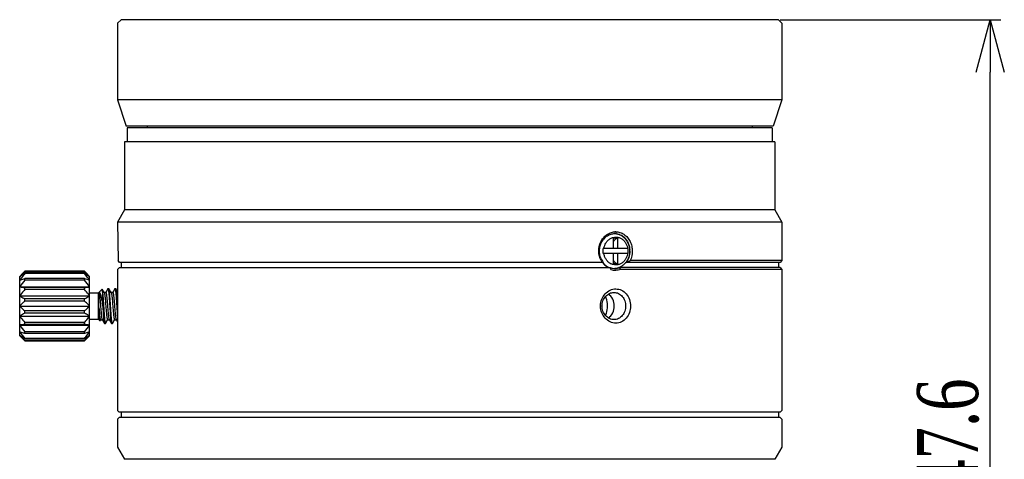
# Model space of a CAD drawing. Header units: millimetres. Extents: x 616 to 733, y -47 to 16.
# Tile 5 of 6: x 616 to 673, y -9 to 16. Entities that reach past the tile are written whole.
import ezdxf

# ---------------------------------------------------------------- set-up
doc = ezdxf.new("R2010")
doc.units = ezdxf.units.MM
doc.layers.get('0').update_dxf_attribs({"color": 50})
doc.layers.add('501', color=4, linetype='Continuous')
doc.layers.add('标注', color=7, linetype='Continuous', lineweight=9)
doc.styles.get("Standard").update_dxf_attribs({"font": 'times.ttf', "width": 0.7})
doc.dimstyles.new('ISO-25', dxfattribs={"dimtxt": 3.5, "dimasz": 3, "dimexe": 0.6, "dimexo": 0.1, "dimtad": 1, "dimdec": 3, "dimdsep": 46, "dimtxsty": 'Standard', "dimblk": 'OPEN30', "dimcen": 2.5, "dimadec": 3, "dimazin": 2, "dimtm": 1e-09, "dimtfac": 1, "dimtdec": 3, "dimtmove": 0, "dimatfit": 3, "dimldrblk": 'OPEN30', "dimfxl": 1, "dimtolj": 1, "dimarcsym": 0})

# ---------------------------------------------------------------- blocks, each defined once
blk = doc.blocks.new('_Open30')
at = {"color": 0, "linetype": 'ByBlock', "lineweight": -2}
for p, q in [((-1, 0.268), (0, 0)), ((0, 0), (-1, -0.268)), ((0, 0), (-1, 0))]:
    blk.add_line(p, q, dxfattribs=at)
blk = doc.blocks.new('*D7')
at = {"layer": 'Defpoints', "color": 0, "ltscale": 0.1, "transparency": 16777216}
for p in [(659.892, 15.946), (672.015, 15.946), (657.692, -31.633)]:
    blk.add_point(p, dxfattribs=at)
at = {"layer": '标注', "color": 0, "lineweight": -2, "ltscale": 0.1, "transparency": 16777216}
for p, q in [((659.992, 15.946), (672.615, 15.946)), ((672.015, -28.633), (672.015, 12.946)), ((657.792, -31.633), (672.615, -31.633))]:
    blk.add_line(p, q, dxfattribs=at)
at = {"layer": '标注', "color": 0, "lineweight": -2, "ltscale": 0.1, "transparency": 16777216, "xscale": 3, "yscale": 3, "zscale": 3}
for p, rotation in [((672.015, 15.946), 90), ((672.015, -31.633), 270)]:
    blk.add_blockref('_Open30', p, dxfattribs=dict(at, rotation=rotation))
at = {"layer": '标注', "color": 0, "ltscale": 0.1, "transparency": 16777216, "insert": (669.604, -7.843), "char_height": 3.5, "attachment_point": 5, "rotation": 90}
blk.add_mtext('\\A1;47.6', dxfattribs=at)

msp = doc.modelspace()

# ---------------------------------------------------------------- linework, layer by layer
at = {"color": 0, "linetype": 'Continuous'}
msp.add_line((659.8921, 15.9464), (660.0921, 15.7464), dxfattribs=at)
msp.add_line((659.8921, 15.9464), (660.0921, 15.7464), dxfattribs=at)
at = {"layer": '501', "color": 0}
for p, q in [((622.2921, 15.9464), (622.0921, 15.7464)), ((659.8918, 15.9464), (622.2923, 15.9464)), ((659.8921, 15.9464), (660.0921, 15.7464)), ((659.8921, 15.9464), (660.0921, 15.7464)), ((622.0921, 15.7464), (622.0921, 11.3464)), ((660.0921, 15.7464), (660.0921, 11.3464)), ((660.0921, 11.3464), (622.0921, 11.3464)), ((622.0921, 11.3464), (622.5921, 9.8464)), ((660.0921, 11.3464), (659.5921, 9.8464)), ((659.5918, 9.8464), (622.5923, 9.8464)), ((659.5422, 9.7469), (622.6419, 9.7469)), ((622.6419, 9.7469), (622.6419, 8.9469)), ((623.7919, 9.8464), (623.7919, 9.7469)), ((658.3922, 9.8464), (658.3922, 9.7469)), ((659.5422, 9.7469), (659.5422, 8.9469)), ((659.6922, 8.9469), (622.4919, 8.9469)), ((622.4919, 8.9469), (622.4919, 5.0464)), ((659.6922, 8.9469), (659.6922, 5.0464)), ((622.4919, 5.0464), (622.0919, 4.3464)), ((659.6922, 5.0464), (622.4919, 5.0464)), ((659.6922, 5.0464), (660.0922, 4.3464)), ((622.0919, 4.3464), (622.116, 2.1464)), ((660.0922, 4.3464), (622.0919, 4.3464)), ((660.0922, 4.3464), (660.0922, 2.1464)), ((660.0922, 4.3464), (660.0922, 2.1464)), ((650.7065, 3.4268), (650.462, 3.4268)), ((650.462, 2.838), (650.462, 3.4268)), ((650.7065, 2.838), (650.7065, 3.4268)), ((651.3079, 2.838), (649.872, 2.838)), ((651.308, 2.5617), (649.8721, 2.5617)), ((650.462, 1.967), (650.462, 2.5617)), ((650.7065, 1.967), (650.7065, 2.5617)), ((622.0947, 1.6464), (622.1945, 1.7464)), ((622.2073, 2.0464), (622.116, 2.1464)), ((622.1944, 1.7464), (650.2716, 1.7464)), ((649.8768, 2.0464), (622.207, 2.0464)), ((622.2921, 2.0464), (622.2921, 1.7464)), ((649.849, 2.027), (649.8484, 2.0278)), ((650.7065, 1.967), (650.462, 1.967)), ((659.9921, 1.7464), (650.7654, 1.7464)), ((659.9921, 2.0464), (651.1698, 2.0464)), ((660.0922, 2.1464), (651.4092, 2.1464)), ((659.8922, 2.0464), (659.8922, 1.7464)), ((660.0922, 2.1464), (659.9922, 2.0464)), ((659.9922, 1.7464), (660.0922, 1.6464)), ((616.4921, 1.2469), (616.7921, 1.5469)), ((616.4921, -2.1531), (616.4921, 1.2469)), ((616.7921, 1.5457), (616.7921, 1.5469)), ((616.7921, 1.5469), (620.1921, 1.5469)), ((620.1921, 1.5457), (616.7921, 1.5457)), ((616.7921, 1.402), (616.7921, 1.4484)), ((620.1921, 1.4484), (616.7921, 1.4484)), ((620.1921, 1.402), (616.7921, 1.402)), ((620.1921, 1.5457), (620.1921, 1.5469)), ((620.4921, 1.2469), (620.1921, 1.5469)), ((620.1921, 1.402), (620.1921, 1.4484)), ((620.4921, -2.1531), (620.4921, 1.2469)), ((622.0947, 1.6464), (622.0919, -6.4331)), ((660.0922, 1.6464), (650.8749, 1.6464)), ((660.0922, 1.6464), (660.0922, -6.4331)), ((660.0922, 1.6464), (660.0922, -6.4331)), ((616.4921, 0.6396), (620.4921, 0.6396)), ((616.7921, 1.0345), (616.7921, 1.1217)), ((620.1921, 1.1217), (616.7921, 1.1217)), ((620.1921, 1.0345), (616.7921, 1.0345)), ((616.7921, 0.4875), (616.7921, 0.6051)), ((620.1921, 0.6051), (616.7921, 0.6051)), ((620.1921, 1.0345), (620.1921, 1.1217)), ((620.1921, 0.4875), (620.1921, 0.6051)), ((616.4921, 0.1283), (620.4921, 0.1283)), ((620.1921, 0.4875), (616.7921, 0.4875)), ((620.4921, 0.2969), (620.9921, 0.2969)), ((620.9921, 0.2969), (621.2104, 0.5152)), ((620.9921, -1.2031), (620.9921, 0.2969)), ((621.0256, -0.5575), (621.0256, 0.3234)), ((621.3259, 0.3227), (621.2149, 0.5135)), ((621.2421, -0.4532), (621.2421, 0.254)), ((621.417, 0.3304), (621.3215, 0.3304)), ((621.5351, 0.5408), (621.4126, 0.3304)), ((621.5351, 0.5408), (621.542, 0.5469)), ((621.542, 0.5469), (621.5921, 0.5469)), ((621.599, 0.5408), (621.5921, 0.5469)), ((621.7259, 0.3227), (621.599, 0.5408)), ((621.817, 0.3304), (621.7215, 0.3304)), ((621.9351, 0.5408), (621.8126, 0.3304)), ((621.942, 0.5469), (621.9921, 0.5469)), ((622.0943, 0.3772), (621.999, 0.5408)), ((616.4921, -0.4531), (620.4921, -0.4531)), ((616.7921, -0.1729), (616.7921, -0.0392)), ((620.1921, -0.0392), (616.7921, -0.0392)), ((620.1921, -0.1729), (616.7921, -0.1729)), ((620.1921, -0.1729), (620.1921, -0.0392)), ((616.4921, -1.0346), (620.4921, -1.0346)), ((616.7921, -0.8671), (616.7921, -0.7334)), ((620.1921, -0.7334), (616.7921, -0.7334)), ((620.1921, -0.8671), (616.7921, -0.8671)), ((620.1921, -0.8671), (620.1921, -0.7334)), ((616.4921, -1.5459), (620.4921, -1.5459)), ((616.7921, -1.5113), (616.7921, -1.3938)), ((620.1921, -1.3938), (616.7921, -1.3938)), ((620.1921, -1.5113), (616.7921, -1.5113)), ((620.1921, -1.5113), (620.1921, -1.3938)), ((620.4921, -1.2031), (620.9921, -1.2031)), ((620.9921, -1.2031), (621.0836, -1.2946)), ((621.0888, -1.2928), (621.1215, -1.2366)), ((621.117, -1.2366), (621.2126, -1.2366)), ((621.2081, -1.229), (621.3351, -1.4471)), ((621.3351, -1.4471), (621.342, -1.4531)), ((621.342, -1.4531), (621.3921, -1.4531)), ((621.399, -1.4471), (621.5215, -1.2366)), ((621.517, -1.2366), (621.6126, -1.2366)), ((621.6081, -1.229), (621.7351, -1.4471)), ((621.7351, -1.4471), (621.742, -1.4531)), ((621.742, -1.4531), (621.792, -1.4531)), ((621.799, -1.4471), (621.792, -1.4531)), ((621.799, -1.4471), (621.9215, -1.2366)), ((621.917, -1.2366), (622.0126, -1.2366)), ((622.0081, -1.229), (622.0936, -1.3759)), ((622.0919, -1.4331), (622.0919, -6.4331)), ((616.4921, -2.1531), (616.7921, -2.4531)), ((616.7921, -2.028), (616.7921, -1.9407)), ((620.1921, -1.9407), (616.7921, -1.9407)), ((620.1921, -2.028), (616.7921, -2.028)), ((620.1921, -2.028), (620.1921, -1.9407)), ((620.4921, -2.1531), (620.1921, -2.4531)), ((616.7921, -2.3546), (616.7921, -2.3082)), ((620.1921, -2.3082), (616.7921, -2.3082)), ((620.1921, -2.3546), (616.7921, -2.3546)), ((616.7921, -2.4531), (616.7921, -2.452)), ((620.1921, -2.452), (616.7921, -2.452)), ((616.7921, -2.4531), (620.1921, -2.4531)), ((620.1921, -2.3546), (620.1921, -2.3082)), ((620.1921, -2.4531), (620.1921, -2.452)), ((622.0919, -6.4331), (622.1919, -6.5331)), ((659.9922, -6.5331), (622.1919, -6.5331)), ((622.2919, -6.5331), (622.2919, -6.8331)), ((659.8922, -6.5331), (659.8922, -6.8331)), ((660.0922, -6.4331), (659.9922, -6.5331)), ((622.1919, -6.8331), (622.0919, -6.9331)), ((622.0919, -6.9331), (622.0919, -7.1331)), ((622.0919, -6.9331), (622.0919, -7.1331)), ((659.9922, -6.8331), (622.1919, -6.8331)), ((659.9922, -6.8331), (660.0922, -6.9331)), ((660.0922, -6.9331), (660.0922, -8.5331)), ((622.0961, -7.3331), (622.0961, -8.1331)), ((622.0919, -8.3331), (622.0919, -8.5331)), ((622.0919, -8.3331), (622.0919, -8.5331)), ((622.0919, -8.5331), (622.4919, -9.2331)), ((660.0922, -8.5331), (659.6922, -9.2331)), ((659.6922, -9.2331), (622.4919, -9.2331))]:
    msp.add_line(p, q, dxfattribs=at)
for centre, radius, start, end in [((650.612, 2.8413), 0.6595, 119.80012, 120.0686), ((650.5929, 2.9577), 0.8392, 90.0531, 94.29271), ((650.5421, 2.9518), 0.7451, 85.24078, 89.99637), ((650.5419, 2.9491), 0.7478, 83.4323, 85.24203), ((641.7523, 2.7069), 8.1207, 359.92937, 0.92548), ((643.3307, 2.7071), 7.9782, 359.92619, 0.94009), ((650.7133, 2.6781), 1.05, 203.47401, 208.87975), ((641.5573, 2.6879), 8.3157, 359.13073, 0.06208), ((643.1322, 2.6876), 8.1767, 359.11759, 0.06477), ((650.1946, 2.6967), 1.1976, 359.99701, 2.51493), ((650.4756, 2.9044), 1.0486, 226.28422, 232.88386), ((650.6766, 2.6574), 1.0078, 208.86018, 215.95045), ((650.6064, 2.6381), 0.9788, 217.19377, 219.18214), ((650.6141, 2.6247), 0.9708, 216.65866, 217.93961), ((650.3573, 2.7489), 0.8533, 232.91974, 235.41275), ((650.607, 2.6191), 0.9618, 217.99626, 218.78325), ((650.6435, 2.6342), 0.9674, 215.98759, 217.41162), ((650.5089, 2.5012), 0.8072, 241.74372, 245.61669), ((650.5044, 2.4914), 0.7964, 245.61965, 247.33921), ((650.5022, 2.486), 0.7906, 247.33908, 249.23442), ((663.9003, 6.6477), 14.4848, 199.77793, 199.98675), ((650.5497, 2.4906), 0.7946, 249.48835, 253.86429), ((650.6121, 2.5528), 0.6598, 239.79248, 240.19686), ((665.2619, 7.1426), 15.9335, 199.98542, 200.17822), ((650.5466, 2.4797), 0.7832, 253.86087, 258.9229), ((650.5444, 2.4692), 0.7725, 258.93256, 259.71663), ((650.5426, 2.4583), 0.7614, 259.70153, 269.96397), ((650.4912, 2.5053), 0.8085, 273.60138, 287.99163), ((650.4871, 2.5194), 0.8231, 287.95617, 289.45557), ((650.4861, 2.5223), 0.8262, 289.45486, 289.78986), ((650.4814, 2.5345), 0.8393, 289.81147, 296.76551), ((633.0923, -9.5387), 21.0078, 32.16976, 32.49254), ((650.3996, 2.6351), 0.9701, 321.5117, 321.98299), ((650.3971, 2.6371), 0.9733, 321.98313, 322.60423), ((650.3935, 2.6399), 0.9779, 322.60431, 323.33952), ((619.3674, -2.3237), 4.5643, 128.84699, 129.04704), ((617.6167, -2.3238), 4.5644, 50.95296, 51.15304), ((650.5951, 2.4588), 0.8622, 250.43387, 260.21237), ((650.5921, 2.4423), 0.8454, 260.22262, 270.00585), ((618.9781, 20.9099), 20.4222, 263.00777, 263.85501), ((650.8038, -0.4534), 1.0823, 179.49286, 179.98686), ((650.797, -0.4541), 1.0755, 179.94809, 180.43731), ((618.006, -21.8162), 20.4222, 83.00777, 83.85501), ((619.3674, 1.4175), 4.5644, 230.95296, 231.153), ((617.6167, 1.4175), 4.5643, 308.84699, 309.04704)]:
    msp.add_arc(centre, radius, start, end, dxfattribs=at)
for points, knots in [([(649.7509, 2.1464), (649.6667, 2.309), (649.5756, 2.6796), (649.6758, 3.142), (649.8701, 3.4484), (650.0609, 3.6297), (650.2848, 3.7518), (650.4488, 3.7884), (650.5301, 3.7945)], [0, 0, 0, 0, 0.2585154, 0.5174512, 0.6439692, 0.766519, 0.884903, 1, 1, 1, 1]), ([(649.7502, 2.2598), (649.684, 2.4122), (649.6228, 2.7515), (649.7382, 3.163), (649.9297, 3.4274), (650.1111, 3.5789), (650.3194, 3.6746), (650.4688, 3.6969), (650.5421, 3.6969)], [0, 0, 0, 0, 0.2602606, 0.519153, 0.6452348, 0.7672344, 0.8851567, 1, 1, 1, 1]), ([(649.9101, 2.838), (649.9195, 2.8984), (649.9501, 3.0164), (650.0306, 3.1777), (650.1412, 3.3138), (650.233, 3.3839), (650.2815, 3.412)], [0, 0, 0, 0, 0.2600528, 0.5144498, 0.7612517, 1, 1, 1, 1]), ([(650.2842, 3.4136), (650.3314, 3.4406), (650.4322, 3.4828), (650.5674, 3.5006), (650.6746, 3.493), (650.7539, 3.4766), (650.831, 3.4497), (650.9301, 3.4001), (651.0435, 3.3132), (651.1348, 3.2006), (651.1932, 3.0982), (651.2415, 2.9873), (651.2646, 2.8983), (651.274, 2.838)], [0, 0, 0, 0, 0.1206744, 0.2393674, 0.2987252, 0.3583513, 0.4184897, 0.4793511, 0.6036222, 0.7320778, 0.7979313, 0.8646662, 1, 1, 1, 1]), ([(650.7065, 3.4268), (650.6953, 3.4268), (650.6725, 3.4246), (650.6266, 3.4118), (650.5829, 3.386), (650.5433, 3.3508), (650.5028, 3.3057), (650.4771, 3.2661), (650.4615, 3.2379)], [0, 0, 0, 0, 0.1039686, 0.2105589, 0.4395601, 0.5658958, 0.7012345, 1, 1, 1, 1]), ([(650.542, 3.6953), (650.5992, 3.6917), (650.7136, 3.6721), (650.8757, 3.6069), (651.0228, 3.509), (651.1498, 3.3825), (651.2527, 3.2324), (651.3155, 3.0926), (651.3512, 2.9745), (651.3771, 2.8528), (651.3849, 2.7592), (651.3849, 2.6969)], [0, 0, 0, 0, 0.1197308, 0.2403468, 0.3624437, 0.4864286, 0.6124514, 0.7403653, 0.8049615, 0.8698429, 1, 1, 1, 1]), ([(650.5921, 3.7968), (650.6729, 3.7968), (650.8395, 3.7725), (651.0725, 3.6609), (651.2724, 3.4804), (651.4221, 3.2464), (651.5135, 2.9786), (651.5543, 2.603), (651.4915, 2.3149), (651.4092, 2.1464)], [0, 0, 0, 0, 0.1117637, 0.2291208, 0.3524641, 0.4797064, 0.609433, 0.7405162, 1, 1, 1, 1]), ([(650.6274, 3.692), (650.729, 3.6803), (650.9334, 3.6119), (651.1792, 3.3945), (651.3423, 3.0948), (651.3859, 2.8659), (651.391, 2.7493)], [0, 0, 0, 0, 0.2337683, 0.4766732, 0.7331868, 1, 1, 1, 1]), ([(650.2801, 1.9825), (650.2313, 2.0109), (650.1392, 2.0818), (650.0285, 2.2192), (649.9483, 2.3819), (649.9182, 2.5009), (649.9092, 2.5617)], [0, 0, 0, 0, 0.238717, 0.4855352, 0.7399602, 1, 1, 1, 1]), ([(651.2749, 2.5617), (651.2659, 2.5011), (651.2433, 2.4115), (651.1953, 2.2998), (651.1373, 2.1966), (651.0461, 2.083), (650.9325, 1.9952), (650.8332, 1.945), (650.7558, 1.9177), (650.6762, 1.901), (650.5686, 1.8931), (650.4328, 1.9107), (650.3316, 1.953), (650.2842, 1.9802)], [0, 0, 0, 0, 0.1353505, 0.2021062, 0.2679843, 0.3964864, 0.5207844, 0.5816488, 0.6417819, 0.7013953, 0.7607341, 0.8793763, 1, 1, 1, 1]), ([(651.3849, 2.6969), (651.3849, 2.6391), (651.376, 2.5238), (651.3363, 2.3558), (651.2712, 2.1976), (651.2114, 2.101), (651.1779, 2.056)], [0, 0, 0, 0, 0.2530462, 0.5047568, 0.7540163, 1, 1, 1, 1]), ([(651.3922, 2.6967), (651.3922, 2.6378), (651.3755, 2.4095), (651.2908, 2.1844), (651.1915, 2.0464)], [0, 0, 0, 0, 0.2572336, 1, 1, 1, 1]), ([(649.8477, 2.0197), (649.8977, 1.9583), (650.0113, 1.8491), (650.1499, 1.7733), (650.2216, 1.7464)], [0, 0, 0, 0, 0.5087229, 1, 1, 1, 1]), ([(650.1268, 1.7902), (650.0755, 1.8177), (649.9774, 1.8848), (649.8947, 1.9701), (649.8572, 2.0167)], [0, 0, 0, 0, 0.4931633, 1, 1, 1, 1]), ([(650.4615, 2.1559), (650.4771, 2.1277), (650.5028, 2.0881), (650.5432, 2.0429), (650.5829, 2.0078), (650.6266, 1.982), (650.6725, 1.9691), (650.6953, 1.967), (650.7065, 1.967)], [0, 0, 0, 0, 0.2987795, 0.4341223, 0.5604593, 0.7894547, 0.8960394, 1, 1, 1, 1]), ([(651.159, 2.0314), (651.1181, 1.98), (651.0266, 1.8862), (650.9169, 1.8142), (650.8594, 1.7851)], [0, 0, 0, 0, 0.504243, 1, 1, 1, 1]), ([(616.7921, 1.5457), (616.7662, 1.5192), (616.6639, 1.4132), (616.5642, 1.3046), (616.4921, 1.221)], [0, 0, 0, 0, 0.2510558, 1, 1, 1, 1]), ([(616.7921, 1.402), (616.7662, 1.3707), (616.6635, 1.2452), (616.5639, 1.1172), (616.4921, 1.0191)], [0, 0, 0, 0, 0.2501902, 1, 1, 1, 1]), ([(616.5044, 1.2311), (616.5276, 1.2497), (616.6219, 1.3241), (616.7185, 1.3956), (616.7921, 1.4484)], [0, 0, 0, 0, 0.2469663, 1, 1, 1, 1]), ([(620.4921, 1.221), (620.4681, 1.2488), (620.3706, 1.3593), (620.2694, 1.4665), (620.1921, 1.5457)], [0, 0, 0, 0, 0.2488631, 1, 1, 1, 1]), ([(620.1921, 1.4484), (620.2167, 1.4307), (620.314, 1.3601), (620.4097, 1.2874), (620.4797, 1.2311)], [0, 0, 0, 0, 0.2527724, 1, 1, 1, 1]), ([(620.4921, 1.0191), (620.4681, 1.0518), (620.371, 1.1817), (620.2696, 1.3082), (620.1921, 1.402)], [0, 0, 0, 0, 0.2498181, 1, 1, 1, 1]), ([(616.4921, 1.0191), (616.5162, 1.028), (616.6157, 1.0636), (616.716, 1.0971), (616.7921, 1.1217)], [0, 0, 0, 0, 0.2436379, 1, 1, 1, 1]), ([(620.1921, 1.1217), (620.2178, 1.1134), (620.3182, 1.0805), (620.4182, 1.0461), (620.4921, 1.0191)], [0, 0, 0, 0, 0.2557184, 1, 1, 1, 1]), ([(620.1921, 0.6051), (620.2177, 0.6079), (620.3178, 0.6189), (620.4178, 0.6305), (620.4921, 0.6396)], [0, 0, 0, 0, 0.2566938, 1, 1, 1, 1]), ([(616.7921, 0.4875), (616.7662, 0.4582), (616.6637, 0.3406), (616.564, 0.2205), (616.4921, 0.1283)], [0, 0, 0, 0, 0.2505195, 1, 1, 1, 1]), ([(616.4921, 0.1283), (616.5162, 0.1139), (616.615, 0.056), (616.7156, 0.0012), (616.7921, -0.0392)], [0, 0, 0, 0, 0.2452442, 1, 1, 1, 1]), ([(620.4921, 0.1283), (620.4681, 0.159), (620.3709, 0.281), (620.2695, 0.3997), (620.1921, 0.4875)], [0, 0, 0, 0, 0.2494554, 1, 1, 1, 1]), ([(620.1921, -0.0392), (620.2178, -0.0256), (620.3188, 0.0284), (620.4187, 0.0845), (620.4921, 0.1283)], [0, 0, 0, 0, 0.2542981, 1, 1, 1, 1]), ([(621.0256, 0.3234), (621.0304, 0.3248), (621.0417, 0.3251), (621.0576, 0.3154), (621.072, 0.2983), (621.0861, 0.274), (621.1, 0.2425), (621.1137, 0.204), (621.1273, 0.159), (621.146, 0.0876), (621.1683, -0.0144), (621.1936, -0.1494), (621.2183, -0.2976), (621.2341, -0.4004), (621.2421, -0.4532)], [0, 0, 0, 0, 0.0182602, 0.0386394, 0.064886, 0.0985553, 0.1400822, 0.1893888, 0.2461656, 0.3099561, 0.4563749, 0.6237674, 0.8068088, 1, 1, 1, 1]), ([(621.0256, 0.3234), (621.0279, 0.3195), (621.0322, 0.3092), (621.0377, 0.2905), (621.0432, 0.2659), (621.0513, 0.222), (621.061, 0.1539), (621.0721, 0.0582), (621.0832, -0.054), (621.0944, -0.1789), (621.1056, -0.3125), (621.1169, -0.4507), (621.1281, -0.589), (621.1393, -0.7229), (621.1505, -0.8482), (621.1616, -0.9608), (621.1727, -1.0572), (621.1824, -1.1258), (621.1905, -1.1703), (621.196, -1.1953), (621.2015, -1.2144), (621.2058, -1.2249), (621.2081, -1.229)], [0, 0, 0, 0, 0.0087474, 0.0211681, 0.037283, 0.0570114, 0.1067649, 0.168966, 0.2416797, 0.3226127, 0.4091978, 0.4986816, 0.5882154, 0.6749488, 0.7561231, 0.8291629, 0.8917637, 0.9419781, 0.9619567, 0.978322, 0.9909994, 1, 1, 1, 1]), ([(621.2149, 0.5135), (621.2146, 0.5141), (621.214, 0.515), (621.2128, 0.516), (621.2114, 0.516), (621.2107, 0.5155), (621.2104, 0.5152)], [0, 0, 0, 0, 0.3324115, 0.5707198, 0.7660747, 1, 1, 1, 1]), ([(621.2421, 0.254), (621.24, 0.2879), (621.237, 0.3361), (621.2322, 0.3963), (621.2289, 0.4325), (621.2256, 0.4623), (621.2223, 0.4855), (621.2191, 0.5019), (621.2166, 0.5106), (621.2149, 0.5135)], [0, 0, 0, 0, 0.3905211, 0.5532624, 0.6926187, 0.8076111, 0.897457, 0.9615755, 1, 1, 1, 1]), ([(621.2421, 0.254), (621.2491, 0.1755), (621.2622, 0.0048), (621.2801, -0.2636), (621.2951, -0.5018), (621.3075, -0.6944), (621.3168, -0.8331), (621.326, -0.9636), (621.3352, -1.083), (621.3444, -1.1888), (621.3536, -1.2787), (621.3615, -1.3427), (621.3682, -1.3845), (621.3728, -1.4085), (621.3773, -1.4273), (621.3813, -1.4396), (621.3848, -1.4468), (621.3874, -1.4508), (621.3902, -1.4531), (621.3921, -1.4531)], [0, 0, 0, 0, 0.1376318, 0.2988191, 0.4697687, 0.5543195, 0.6358156, 0.7125022, 0.7827289, 0.844989, 0.897956, 0.9405175, 0.9576174, 0.9718218, 0.983076, 0.9913808, 0.9944541, 0.9968491, 1, 1, 1, 1]), ([(621.3259, 0.3227), (621.3284, 0.3184), (621.3329, 0.3072), (621.3386, 0.2868), (621.3445, 0.2599), (621.3529, 0.212), (621.363, 0.1379), (621.3746, 0.0342), (621.3863, -0.0867), (621.398, -0.2203), (621.4097, -0.3622), (621.4214, -0.5072), (621.4332, -0.6504), (621.4449, -0.7866), (621.4565, -0.9111), (621.4681, -1.0196), (621.4782, -1.0981), (621.4867, -1.1501), (621.4925, -1.1801), (621.4983, -1.2038), (621.5034, -1.2195), (621.5078, -1.2285), (621.5111, -1.2337), (621.5147, -1.2366), (621.517, -1.2366)], [0, 0, 0, 0, 0.0094389, 0.0228806, 0.0403289, 0.061686, 0.1154458, 0.1824038, 0.2602713, 0.3463535, 0.437657, 0.5310009, 0.6231308, 0.7108363, 0.7910657, 0.8610382, 0.9183515, 0.9416442, 0.9610995, 0.9765912, 0.9880579, 0.9923095, 0.9956288, 1, 1, 1, 1]), ([(621.417, 0.3304), (621.4193, 0.3304), (621.423, 0.3275), (621.4263, 0.3223), (621.4307, 0.3132), (621.4358, 0.2976), (621.4416, 0.2739), (621.4474, 0.2438), (621.4559, 0.1919), (621.466, 0.1133), (621.4776, 0.0049), (621.4892, -0.1197), (621.5009, -0.2559), (621.5127, -0.399), (621.5244, -0.5441), (621.5361, -0.6859), (621.5478, -0.8196), (621.5595, -0.9404), (621.5711, -1.0442), (621.5812, -1.1182), (621.5896, -1.1662), (621.5955, -1.193), (621.6012, -1.2134), (621.6056, -1.2247), (621.6081, -1.229)], [0, 0, 0, 0, 0.0043701, 0.0076893, 0.0119425, 0.0234084, 0.0389003, 0.0583562, 0.0816479, 0.1389609, 0.2089335, 0.2891632, 0.3768691, 0.4689994, 0.5623434, 0.6536467, 0.7397284, 0.8175955, 0.8845533, 0.9383132, 0.9596724, 0.9771189, 0.9905618, 1, 1, 1, 1]), ([(621.542, 0.5469), (621.5447, 0.5469), (621.5485, 0.5423), (621.5518, 0.5355), (621.5549, 0.5269), (621.5579, 0.5162), (621.5624, 0.4973), (621.5677, 0.4679), (621.5738, 0.426), (621.5827, 0.3538), (621.5932, 0.245), (621.6053, 0.0954), (621.6175, -0.0753), (621.6298, -0.2605), (621.6379, -0.3881), (621.642, -0.4531)], [0, 0, 0, 0, 0.0078171, 0.0145303, 0.0234047, 0.0345008, 0.0478377, 0.0811826, 0.1232202, 0.1736011, 0.2974646, 0.448145, 0.6199334, 0.8062585, 1, 1, 1, 1]), ([(621.6921, -0.4531), (621.6882, -0.3926), (621.6806, -0.2735), (621.6692, -0.0999), (621.6578, 0.062), (621.6465, 0.2068), (621.6366, 0.3144), (621.6285, 0.3884), (621.6228, 0.4337), (621.6171, 0.4717), (621.6115, 0.5019), (621.6059, 0.5243), (621.6016, 0.5364), (621.599, 0.5408)], [0, 0, 0, 0, 0.1820295, 0.3580396, 0.5221893, 0.669053, 0.793801, 0.8465758, 0.892372, 0.9308237, 0.9616631, 0.9847102, 1, 1, 1, 1]), ([(621.7259, 0.3227), (621.7284, 0.3184), (621.7329, 0.3072), (621.7386, 0.2868), (621.7445, 0.2599), (621.7529, 0.212), (621.763, 0.1379), (621.7746, 0.0342), (621.7863, -0.0867), (621.798, -0.2203), (621.8097, -0.3622), (621.8214, -0.5072), (621.8332, -0.6504), (621.8449, -0.7866), (621.8565, -0.9111), (621.8681, -1.0196), (621.8782, -1.0981), (621.8867, -1.1501), (621.8925, -1.1801), (621.8983, -1.2038), (621.9034, -1.2195), (621.9078, -1.2285), (621.9111, -1.2337), (621.9147, -1.2366), (621.917, -1.2366)], [0, 0, 0, 0, 0.0094381, 0.0228808, 0.040328, 0.0616863, 0.115446, 0.1824039, 0.2602712, 0.3463532, 0.4376567, 0.5310007, 0.6231309, 0.7108365, 0.791066, 0.8610385, 0.9183515, 0.9416444, 0.9610993, 0.9765918, 0.9880575, 0.9923098, 0.9956295, 1, 1, 1, 1]), ([(621.817, 0.3304), (621.8193, 0.3304), (621.823, 0.3275), (621.8263, 0.3223), (621.8307, 0.3132), (621.8358, 0.2976), (621.8416, 0.2739), (621.8474, 0.2438), (621.8559, 0.1919), (621.866, 0.1133), (621.8776, 0.0049), (621.8892, -0.1197), (621.9009, -0.2559), (621.9127, -0.399), (621.9244, -0.5441), (621.9361, -0.6859), (621.9478, -0.8196), (621.9595, -0.9404), (621.9711, -1.0442), (621.9812, -1.1182), (621.9896, -1.1662), (621.9954, -1.193), (622.0012, -1.2134), (622.0056, -1.2247), (622.0081, -1.229)], [0, 0, 0, 0, 0.0043705, 0.0076902, 0.0119424, 0.0234082, 0.0389007, 0.0583556, 0.0816485, 0.1389616, 0.2089341, 0.2891635, 0.3768691, 0.4689993, 0.5623432, 0.6536468, 0.7397289, 0.8175962, 0.8845541, 0.9383138, 0.9596718, 0.9771193, 0.9905618, 1, 1, 1, 1]), ([(621.9351, 0.5408), (621.9356, 0.5418), (621.9372, 0.5443), (621.94, 0.5469), (621.942, 0.5469)], [0, 0, 0, 0, 0.3361946, 1, 1, 1, 1]), ([(621.942, 0.5469), (621.9447, 0.5469), (621.9485, 0.5423), (621.9518, 0.5355), (621.9549, 0.5269), (621.9579, 0.5162), (621.9624, 0.4973), (621.9677, 0.4679), (621.9738, 0.426), (621.9827, 0.3538), (621.9932, 0.245), (622.0053, 0.0954), (622.0175, -0.0753), (622.0298, -0.2605), (622.0379, -0.3881), (622.042, -0.4531)], [0, 0, 0, 0, 0.0078173, 0.0145307, 0.0234052, 0.0345016, 0.0478385, 0.0811839, 0.1232217, 0.1736028, 0.2974666, 0.4481467, 0.6199344, 0.806259, 1, 1, 1, 1]), ([(621.999, 0.5408), (621.9985, 0.5418), (621.9969, 0.5443), (621.9941, 0.5469), (621.992, 0.5469)], [0, 0, 0, 0, 0.3363708, 1, 1, 1, 1]), ([(622.0921, -0.4531), (622.0882, -0.3926), (622.0806, -0.2735), (622.0692, -0.0999), (622.0578, 0.062), (622.0465, 0.2068), (622.0366, 0.3144), (622.0285, 0.3884), (622.0228, 0.4337), (622.0171, 0.4716), (622.0115, 0.5019), (622.0059, 0.5243), (622.0016, 0.5364), (621.999, 0.5408)], [0, 0, 0, 0, 0.182025, 0.3580299, 0.5221761, 0.6690375, 0.7937869, 0.8465644, 0.8923645, 0.9308195, 0.9616618, 0.9847104, 1, 1, 1, 1]), ([(649.7215, -0.4438), (649.7227, -0.3166), (649.7694, -0.0642), (649.9636, 0.2575), (650.2527, 0.4752), (650.5951, 0.5528), (650.935, 0.4726), (651.2149, 0.2495), (651.3956, -0.0752), (651.4371, -0.3261), (651.437, -0.4531)], [0, 0, 0, 0, 0.1333041, 0.2625125, 0.3853298, 0.5026165, 0.6186999, 0.7391573, 0.8668997, 1, 1, 1, 1]), ([(649.8039, -0.4531), (649.8039, -0.3521), (649.8392, -0.1509), (649.9909, 0.1069), (650.2186, 0.2834), (650.4031, 0.3269), (650.4921, 0.3269)], [0, 0, 0, 0, 0.2647737, 0.5220079, 0.7667851, 1, 1, 1, 1]), ([(650.126, -0.4531), (650.126, -0.4056), (650.1159, -0.2182), (650.0651, -0.0326), (650.0046, 0.0936)], [0, 0, 0, 0, 0.2537188, 1, 1, 1, 1]), ([(650.5089, -0.4531), (650.5089, -0.3168), (650.4511, -0.0487), (650.2706, 0.1635), (650.163, 0.232)], [0, 0, 0, 0, 0.5167996, 1, 1, 1, 1]), ([(650.4921, 0.3269), (650.58, 0.3269), (650.7614, 0.2844), (650.9816, 0.1057), (651.1229, -0.1531), (651.1548, -0.3523), (651.1549, -0.4531)], [0, 0, 0, 0, 0.2332874, 0.4751986, 0.7320655, 1, 1, 1, 1]), ([(616.7921, -0.1729), (616.7662, -0.1957), (616.6642, -0.287), (616.5645, -0.3807), (616.4921, -0.4531)], [0, 0, 0, 0, 0.2518471, 1, 1, 1, 1]), ([(616.4921, -0.4531), (616.516, -0.4771), (616.6139, -0.5729), (616.715, -0.6652), (616.7921, -0.7334)], [0, 0, 0, 0, 0.247986, 1, 1, 1, 1]), ([(620.4921, -0.4531), (620.4681, -0.4291), (620.3702, -0.3334), (620.2691, -0.2411), (620.1921, -0.1729)], [0, 0, 0, 0, 0.247986, 1, 1, 1, 1]), ([(620.1921, -0.7334), (620.2179, -0.7106), (620.3199, -0.6193), (620.4196, -0.5255), (620.4921, -0.4531)], [0, 0, 0, 0, 0.2518471, 1, 1, 1, 1]), ([(621.0836, -1.2946), (621.0828, -1.2939), (621.0815, -1.2917), (621.0789, -1.2852), (621.0759, -1.273), (621.0725, -1.2538), (621.0691, -1.2285), (621.0656, -1.1972), (621.062, -1.1603), (621.0585, -1.1179), (621.0535, -1.0514), (621.0473, -0.9575), (621.0401, -0.8339), (621.0329, -0.6988), (621.028, -0.6054), (621.0256, -0.5575)], [0, 0, 0, 0, 0.0041677, 0.0102205, 0.0283915, 0.0547927, 0.089363, 0.1319068, 0.1821481, 0.2397369, 0.3042499, 0.4520677, 0.6210247, 0.8057123, 1, 1, 1, 1]), ([(621.0256, -0.5575), (621.0293, -0.6032), (621.0367, -0.692), (621.0479, -0.8199), (621.0591, -0.9361), (621.0702, -1.0367), (621.0799, -1.1093), (621.088, -1.1571), (621.0935, -1.1848), (621.0991, -1.2066), (621.1039, -1.2209), (621.1082, -1.2292), (621.1114, -1.234), (621.1149, -1.2366), (621.117, -1.2366)], [0, 0, 0, 0, 0.1993546, 0.3875204, 0.5584324, 0.7067116, 0.8276831, 0.8767468, 0.9176973, 0.950304, 0.9744766, 0.9834699, 0.9905297, 1, 1, 1, 1]), ([(621.2421, -0.4532), (621.2459, -0.5138), (621.2535, -0.6328), (621.2649, -0.8065), (621.2763, -0.9683), (621.2876, -1.1131), (621.2975, -1.2207), (621.3056, -1.2947), (621.3113, -1.34), (621.317, -1.3779), (621.3226, -1.4082), (621.3282, -1.4306), (621.3325, -1.4427), (621.3351, -1.4471)], [0, 0, 0, 0, 0.1820309, 0.3580337, 0.5221839, 0.6690517, 0.7937998, 0.846574, 0.8923699, 0.9308217, 0.9616619, 0.9847096, 1, 1, 1, 1]), ([(621.642, -0.4531), (621.6459, -0.5137), (621.6535, -0.6327), (621.6649, -0.8064), (621.6763, -0.9683), (621.6876, -1.113), (621.6975, -1.2207), (621.7056, -1.2947), (621.7113, -1.34), (621.717, -1.3779), (621.7226, -1.4082), (621.7282, -1.4305), (621.7325, -1.4427), (621.7351, -1.4471)], [0, 0, 0, 0, 0.1820263, 0.3580269, 0.5221771, 0.6690466, 0.793797, 0.8465723, 0.8923692, 0.9308216, 0.9616622, 0.9847099, 1, 1, 1, 1]), ([(621.792, -1.4531), (621.7894, -1.4531), (621.7856, -1.4486), (621.7823, -1.4418), (621.7792, -1.4332), (621.7761, -1.4225), (621.7717, -1.4035), (621.7664, -1.3742), (621.7602, -1.3323), (621.7514, -1.2601), (621.7409, -1.1513), (621.7288, -1.0016), (621.7166, -0.8309), (621.7043, -0.6457), (621.6962, -0.5182), (621.6921, -0.4531)], [0, 0, 0, 0, 0.007818, 0.0145319, 0.0234071, 0.0345042, 0.0478417, 0.0811888, 0.1232277, 0.1736102, 0.2974759, 0.4481616, 0.6199502, 0.8062641, 1, 1, 1, 1]), ([(622.042, -0.4531), (622.0459, -0.5137), (622.0535, -0.6327), (622.0649, -0.8064), (622.0763, -0.9683), (622.0859, -1.0911), (622.0919, -1.1592), (622.0937, -1.1787)], [0, 0, 0, 0, 0.18202646, 0.35802684, 0.52217689, 0.66904631, 0.72758909, 0.72758909, 0.72758909, 0.72758909]), ([(651.437, -0.4531), (651.4369, -0.5801), (651.3956, -0.8312), (651.2147, -1.1558), (650.9349, -1.3789), (650.595, -1.4591), (650.2526, -1.3814), (649.9634, -1.1637), (649.7695, -0.8419), (649.7225, -0.5895), (649.7215, -0.4623)], [0, 0, 0, 0, 0.1331207, 0.2608531, 0.3813062, 0.4973894, 0.6146762, 0.737499, 0.8667168, 1, 1, 1, 1]), ([(650.4921, -1.2331), (650.4031, -1.2331), (650.2186, -1.1896), (649.9909, -1.0132), (649.8392, -0.7553), (649.8038, -0.5542), (649.8039, -0.4531)], [0, 0, 0, 0, 0.2332165, 0.4780125, 0.7352388, 1, 1, 1, 1]), ([(650.0044, -1.0004), (650.0244, -0.9587), (650.0955, -0.7846), (650.126, -0.5946), (650.126, -0.4531)], [0, 0, 0, 0, 0.2464156, 1, 1, 1, 1]), ([(650.1634, -1.138), (650.2709, -1.0695), (650.4512, -0.8573), (650.5089, -0.5894), (650.5089, -0.4531)], [0, 0, 0, 0, 0.4832192, 1, 1, 1, 1]), ([(651.1549, -0.4531), (651.1549, -0.554), (651.1228, -0.7532), (650.9816, -1.012), (650.7614, -1.1907), (650.58, -1.2331), (650.4921, -1.2331)], [0, 0, 0, 0, 0.26795, 0.5248064, 0.7667213, 1, 1, 1, 1]), ([(616.7921, -0.8671), (616.7663, -0.8807), (616.6653, -0.9347), (616.5654, -0.9908), (616.4921, -1.0346)], [0, 0, 0, 0, 0.2542981, 1, 1, 1, 1]), ([(616.4921, -1.0346), (616.516, -1.0653), (616.6132, -1.1873), (616.7146, -1.306), (616.7921, -1.3938)], [0, 0, 0, 0, 0.2494554, 1, 1, 1, 1]), ([(620.4921, -1.0346), (620.4679, -1.0202), (620.3691, -0.9623), (620.2685, -0.9075), (620.1921, -0.8671)], [0, 0, 0, 0, 0.2452442, 1, 1, 1, 1]), ([(620.1921, -1.3938), (620.2179, -1.3645), (620.3204, -1.2469), (620.4201, -1.1268), (620.4921, -1.0346)], [0, 0, 0, 0, 0.2505195, 1, 1, 1, 1]), ([(616.7921, -1.5113), (616.7664, -1.5141), (616.6663, -1.5252), (616.5663, -1.5367), (616.4921, -1.5459)], [0, 0, 0, 0, 0.2566938, 1, 1, 1, 1]), ([(621.0888, -1.2928), (621.0884, -1.2934), (621.0877, -1.2945), (621.0863, -1.2956), (621.0847, -1.2956), (621.0839, -1.295), (621.0836, -1.2946)], [0, 0, 0, 0, 0.3318772, 0.5698601, 0.76535, 1, 1, 1, 1]), ([(621.3921, -1.4531), (621.3926, -1.4531), (621.3958, -1.4523), (621.3978, -1.4493), (621.399, -1.4471)], [0, 0, 0, 0, 0.1883131, 1, 1, 1, 1]), ([(616.7921, -2.028), (616.7663, -2.0196), (616.6659, -1.9867), (616.5659, -1.9524), (616.4921, -1.9254)], [0, 0, 0, 0, 0.2557184, 1, 1, 1, 1]), ([(616.4921, -1.9254), (616.516, -1.9581), (616.6131, -2.0879), (616.7145, -2.2145), (616.7921, -2.3082)], [0, 0, 0, 0, 0.2498181, 1, 1, 1, 1]), ([(616.4921, -2.1273), (616.516, -2.1551), (616.6135, -2.2656), (616.7147, -2.3728), (616.7921, -2.452)], [0, 0, 0, 0, 0.2488631, 1, 1, 1, 1]), ([(616.7921, -2.3546), (616.7674, -2.3369), (616.6701, -2.2664), (616.5744, -2.1936), (616.5044, -2.1373)], [0, 0, 0, 0, 0.2527724, 1, 1, 1, 1]), ([(620.4921, -1.9254), (620.4679, -1.9342), (620.3684, -1.9699), (620.2681, -2.0033), (620.1921, -2.028)], [0, 0, 0, 0, 0.2436379, 1, 1, 1, 1]), ([(620.1921, -2.3082), (620.2179, -2.277), (620.3206, -2.1515), (620.4202, -2.0235), (620.4921, -1.9254)], [0, 0, 0, 0, 0.2501902, 1, 1, 1, 1]), ([(620.1921, -2.452), (620.2179, -2.4255), (620.3202, -2.3195), (620.4199, -2.2109), (620.4921, -2.1273)], [0, 0, 0, 0, 0.2510558, 1, 1, 1, 1]), ([(620.4797, -2.1373), (620.4565, -2.1559), (620.3622, -2.2304), (620.2656, -2.3019), (620.1921, -2.3546)], [0, 0, 0, 0, 0.2469663, 1, 1, 1, 1]), ([(622.0929, -7.1331), (622.0933, -7.1331), (622.093, -7.1352), (622.0936, -7.1373), (622.0936, -7.1425), (622.0941, -7.1522), (622.0945, -7.169), (622.095, -7.1935), (622.0954, -7.2234), (622.0959, -7.2706), (622.0961, -7.3076), (622.0961, -7.3331)], [0, 0, 0, 0, 0.0049509, 0.0193952, 0.0432429, 0.0763299, 0.1687407, 0.2930966, 0.4445478, 0.6173794, 1, 1, 1, 1]), ([(622.0961, -8.1331), (622.0961, -8.1587), (622.0959, -8.1957), (622.0954, -8.2428), (622.095, -8.2728), (622.0945, -8.2972), (622.0941, -8.3141), (622.0936, -8.3238), (622.0936, -8.3289), (622.093, -8.3311), (622.0933, -8.3331), (622.0929, -8.3331)], [0, 0, 0, 0, 0.3826201, 0.5554397, 0.7068888, 0.8312502, 0.9236685, 0.9567584, 0.9806065, 0.9950498, 1, 1, 1, 1])]:
    msp.add_open_spline(points, degree=3, knots=knots, dxfattribs=at)
for points in [[(650.8099, 1.7464), (650.7251, 1.7141), (650.6329, 1.6969), (650.5421, 1.6969)], [(651.1959, 2.0464), (651.2682, 2.0771), (651.3392, 2.1108), (651.4092, 2.1464)], [(650.8749, 1.6464), (650.7848, 1.614), (650.6878, 1.5969), (650.5921, 1.5969)], [(616.7921, 1.0345), (616.6886, 0.9055), (616.5877, 0.7744), (616.4921, 0.6396)], [(620.4921, 0.6396), (620.3964, 0.7744), (620.2955, 0.9055), (620.1921, 1.0345)], [(622.094, -0.4831), (622.0933, -0.4731), (622.0927, -0.4631), (622.0921, -0.4531)], [(616.4921, -1.5459), (616.5877, -1.6807), (616.6886, -1.8118), (616.7921, -1.9407)], [(620.1921, -1.9407), (620.2955, -1.8118), (620.3964, -1.6807), (620.4921, -1.5459)]]:
    msp.add_open_spline(points, degree=3, dxfattribs=at)

# ---------------------------------------------------------------- dimensions: what is measured, and where the dimension line sits
at = {"layer": '标注', "color": 0, "ltscale": 0.1}
dim = msp.add_linear_dim(base=(672.0147, 15.9464), p1=(657.6921, -31.6331), p2=(659.8919, 15.9464), angle=270, text='47.6', dimstyle='ISO-25', override={"dimdec": 1}, dxfattribs=at)
dim.commit()
dim.dimension.update_dxf_attribs({"geometry": '*D7', "text_midpoint": (669.6044, -7.8433)})

doc.saveas('drawing.dxf')
